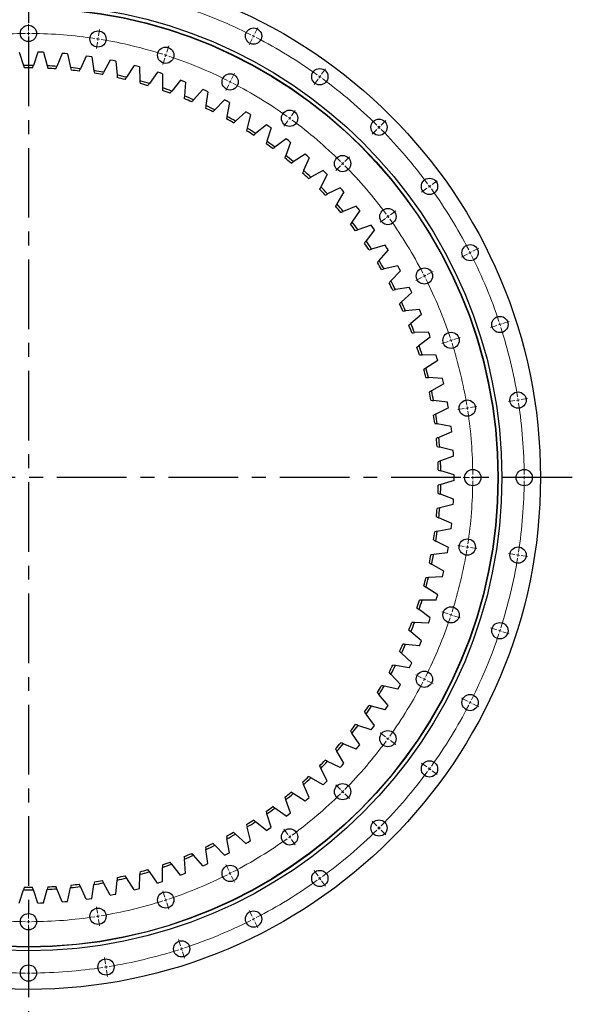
# Model space of a CAD drawing. Header units: millimetres. Extents: x 407 to 10027, y 18195 to 25417.
# Tile 5 of 12: x 2952 to 3834, y 23034 to 24605. Entities that reach past the tile are written whole.
import ezdxf

# ---------------------------------------------------------------- set-up
doc = ezdxf.new("R2010")
doc.units = ezdxf.units.MM
doc.header["$LTSCALE"] = 50
doc.linetypes.add('CENTER', pattern=[10.16, 6.35, -1.27, 1.27, -1.27])

msp = doc.modelspace()

# ---------------------------------------------------------------- linework, layer by layer
at = {"linetype": 'CENTER', "ltscale": 0.35}
for p, q in [((2966.4, 24756.1), (2966.4, 22992.6)), ((3834.2, 23874.4), (2098.5, 23874.4))]:
    msp.add_line(p, q, dxfattribs=at)
at = {"color": 0, "linetype": 'Continuous', "lineweight": 18}
for p, q in [((2966.4, 24588.4), (2966.4, 24598.9)), ((2966.4, 24583.4), (2966.4, 24585.9)), ((3078, 24579.6), (3079.7, 24589.9)), ((3327.7, 24583.6), (3332.5, 24593)), ((2966.4, 24583.4), (2966.4, 24580.9)), ((2966.4, 24578.4), (2966.4, 24567.9)), ((3076.5, 24569.7), (3074.8, 24559.3)), ((3077.3, 24574.6), (3076.9, 24572.2)), ((3077.3, 24574.6), (3077.7, 24577.1)), ((3323.2, 24574.7), (3318.4, 24565.3)), ((3325.5, 24579.2), (3324.3, 24576.9)), ((3325.5, 24579.2), (3326.6, 24581.4)), ((3187, 24553.4), (3190.2, 24563.4)), ((3183.9, 24543.9), (3180.7, 24533.9)), ((3185.4, 24548.7), (3184.7, 24546.3)), ((3185.4, 24548.7), (3186.2, 24551)), ((3434.2, 24518.3), (3440.4, 24526.8)), ((3288.2, 24506.1), (3287.1, 24503.9)), ((3288.2, 24506.1), (3289.4, 24508.3)), ((3290.5, 24510.5), (3295.3, 24519.9)), ((3428.4, 24510.3), (3422.2, 24501.8)), ((3431.3, 24514.3), (3429.8, 24512.3)), ((3431.3, 24514.3), (3432.8, 24516.3)), ((3286, 24501.6), (3281.2, 24492.3)), ((3386, 24452), (3392.2, 24460.5)), ((3380.2, 24443.9), (3374, 24435.4)), ((3383.1, 24448), (3381.6, 24445.9)), ((3383.1, 24448), (3384.6, 24450)), ((3529.2, 24437.2), (3536.6, 24444.6)), ((3522.1, 24430.2), (3514.7, 24422.7)), ((3525.7, 24433.7), (3523.9, 24431.9)), ((3525.7, 24433.7), (3527.4, 24435.5)), ((3471.2, 24379.2), (3478.7, 24386.7)), ((3464.2, 24372.2), (3456.7, 24364.7)), ((3467.7, 24375.7), (3465.9, 24373.9)), ((3467.7, 24375.7), (3469.5, 24377.5)), ((3610.3, 24342.2), (3618.8, 24348.4)), ((3602.2, 24336.4), (3593.7, 24330.2)), ((3606.3, 24339.3), (3604.3, 24337.8)), ((3606.3, 24339.3), (3608.3, 24340.8)), ((3535.9, 24288.2), (3527.4, 24282)), ((3539.9, 24291.1), (3537.9, 24289.6)), ((3539.9, 24291.1), (3542, 24292.6)), ((3544, 24294), (3552.5, 24300.2)), ((3675.6, 24235.7), (3685, 24240.5)), ((3666.7, 24231.2), (3657.3, 24226.4)), ((3671.1, 24233.5), (3668.9, 24232.3)), ((3671.1, 24233.5), (3673.4, 24234.6)), ((3593.6, 24194), (3584.3, 24189.2)), ((3598.1, 24196.2), (3595.9, 24195.1)), ((3598.1, 24196.2), (3600.3, 24197.4)), ((3602.5, 24198.5), (3611.9, 24203.3)), ((3713.9, 24117.3), (3703.9, 24114)), ((3718.6, 24118.8), (3716.3, 24118)), ((3718.6, 24118.8), (3721, 24119.6)), ((3723.4, 24120.3), (3733.4, 24123.6)), ((3645.4, 24095), (3655.4, 24098.3)), ((3635.9, 24091.9), (3625.9, 24088.7)), ((3640.7, 24093.5), (3638.3, 24092.7)), ((3640.7, 24093.5), (3643, 24094.2)), ((3671.6, 23986.1), (3681.9, 23987.7)), ((3742.7, 23997.3), (3732.3, 23995.7)), ((3747.6, 23998.1), (3745.1, 23997.7)), ((3747.6, 23998.1), (3750.1, 23998.5)), ((3752.6, 23998.9), (3762.9, 24000.5)), ((3661.7, 23984.5), (3651.3, 23982.9)), ((3666.6, 23985.3), (3664.2, 23984.9)), ((3666.6, 23985.3), (3669.1, 23985.7)), ((3670.4, 23874.4), (3659.9, 23874.4)), ((3675.4, 23874.4), (3672.9, 23874.4)), ((3675.4, 23874.4), (3677.9, 23874.4)), ((3680.4, 23874.4), (3690.9, 23874.4)), ((3752.4, 23874.4), (3741.9, 23874.4)), ((3757.4, 23874.4), (3754.9, 23874.4)), ((3757.4, 23874.4), (3759.9, 23874.4)), ((3762.4, 23874.4), (3772.9, 23874.4)), ((3661.7, 23764.2), (3651.3, 23765.9)), ((3666.6, 23763.5), (3664.2, 23763.8)), ((3666.6, 23763.5), (3669.1, 23763.1)), ((3671.6, 23762.7), (3681.9, 23761)), ((3742.7, 23751.4), (3732.3, 23753.1)), ((3747.6, 23750.6), (3745.1, 23751)), ((3747.6, 23750.6), (3750.1, 23750.2)), ((3752.6, 23749.8), (3762.9, 23748.2)), ((3635.9, 23656.8), (3625.9, 23660.1)), ((3640.7, 23655.3), (3638.3, 23656)), ((3640.7, 23655.3), (3643, 23654.5)), ((3645.4, 23653.7), (3655.4, 23650.5)), ((3713.9, 23631.5), (3703.9, 23634.7)), ((3718.6, 23629.9), (3716.3, 23630.7)), ((3718.6, 23629.9), (3721, 23629.2)), ((3723.4, 23628.4), (3733.4, 23625.1)), ((3593.6, 23554.8), (3584.3, 23559.5)), ((3598.1, 23552.5), (3595.9, 23553.6)), ((3598.1, 23552.5), (3600.3, 23551.4)), ((3602.5, 23550.2), (3611.9, 23545.5)), ((3666.7, 23517.5), (3657.3, 23522.3)), ((3671.1, 23515.3), (3668.9, 23516.4)), ((3671.1, 23515.3), (3673.4, 23514.1)), ((3675.6, 23513), (3685, 23508.2)), ((3535.9, 23460.6), (3527.4, 23466.7)), ((3539.9, 23457.6), (3537.9, 23459.1)), ((3539.9, 23457.6), (3542, 23456.2)), ((3544, 23454.7), (3552.5, 23448.5)), ((3602.2, 23412.4), (3593.7, 23418.5)), ((3606.3, 23409.4), (3604.3, 23410.9)), ((3606.3, 23409.4), (3608.3, 23408)), ((3610.3, 23406.5), (3618.8, 23400.3)), ((3464.2, 23376.6), (3456.7, 23384)), ((3467.7, 23373), (3465.9, 23374.8)), ((3467.7, 23373), (3469.5, 23371.3)), ((3471.2, 23369.5), (3478.7, 23362.1)), ((3380.2, 23304.8), (3374, 23313.3)), ((3522.1, 23318.6), (3514.7, 23326)), ((3525.7, 23315), (3523.9, 23316.8)), ((3525.7, 23315), (3527.4, 23313.3)), ((3529.2, 23311.5), (3536.6, 23304.1)), ((3383.1, 23300.8), (3381.6, 23302.8)), ((3383.1, 23300.8), (3384.6, 23298.8)), ((3386, 23296.7), (3392.2, 23288.2)), ((3286, 23247.1), (3281.2, 23256.5)), ((3288.2, 23242.6), (3287.1, 23244.9)), ((3288.2, 23242.6), (3289.4, 23240.4)), ((3290.5, 23238.2), (3295.3, 23228.8)), ((3428.4, 23238.5), (3422.2, 23247)), ((3431.3, 23234.4), (3429.8, 23236.5)), ((3431.3, 23234.4), (3432.8, 23232.4)), ((3434.2, 23230.4), (3440.4, 23221.9)), ((3183.9, 23204.8), (3180.7, 23214.8)), ((3185.4, 23200.1), (3184.7, 23202.4)), ((3076.5, 23179), (3074.8, 23189.4)), ((3185.4, 23200.1), (3186.2, 23197.7)), ((3187, 23195.3), (3190.2, 23185.3)), ((2966.4, 23170.4), (2966.4, 23180.9)), ((3077.3, 23174.1), (3076.9, 23176.6)), ((3077.3, 23174.1), (3077.7, 23171.6)), ((3078, 23169.2), (3079.7, 23158.8)), ((3323.2, 23174), (3318.4, 23183.4)), ((3325.5, 23169.6), (3324.3, 23171.8)), ((3325.5, 23169.6), (3326.6, 23167.4)), ((2966.4, 23165.4), (2966.4, 23167.9)), ((2966.4, 23165.4), (2966.4, 23162.9)), ((2966.4, 23160.4), (2966.4, 23149.9)), ((3327.7, 23165.1), (3332.5, 23155.8)), ((3209.2, 23126.8), (3206, 23136.8)), ((3210.8, 23122.1), (3210, 23124.5)), ((3210.8, 23122.1), (3211.6, 23119.7)), ((3089.3, 23098), (3087.7, 23108.4)), ((3212.3, 23117.3), (3215.6, 23107.3)), ((2966.4, 23088.4), (2966.4, 23098.9)), ((3090.1, 23093.1), (3089.7, 23095.6)), ((3090.1, 23093.1), (3090.5, 23090.6)), ((2966.4, 23083.4), (2966.4, 23085.9)), ((2966.4, 23083.4), (2966.4, 23080.9)), ((2966.4, 23078.4), (2966.4, 23067.9)), ((3090.9, 23088.2), (3092.5, 23077.8))]:
    msp.add_line(p, q, dxfattribs=at)
at = {"color": 7, "linetype": 'Continuous', "lineweight": 25}
for p, q in [((2951.4, 24553.5), (2958.5, 24532.3)), ((2981.3, 24553.5), (2974.2, 24532.3)), ((2985.8, 24553.4), (2981.3, 24553.5)), ((2990.2, 24553.3), (2985.8, 24553.4)), ((2990.2, 24553.3), (2996.1, 24531.7)), ((3020.1, 24551.6), (3011.8, 24530.8)), ((3024.5, 24551.2), (3020.1, 24551.6)), ((3028.9, 24550.8), (3024.5, 24551.2)), ((3028.9, 24550.8), (3033.6, 24528.9)), ((3058.6, 24547.4), (3049.2, 24527.1)), ((3063, 24546.8), (3058.6, 24547.4)), ((3067.4, 24546.1), (3063, 24546.8)), ((3067.4, 24546.1), (3070.8, 24524)), ((3096.9, 24541), (3086.3, 24521.3)), ((3101.3, 24540.2), (3096.9, 24541)), ((3105.6, 24539.3), (3101.3, 24540.2)), ((3105.6, 24539.3), (3107.7, 24517)), ((3134.8, 24532.5), (3123, 24513.4)), ((3139.1, 24531.4), (3134.8, 24532.5)), ((3143.3, 24530.2), (3139.1, 24531.4)), ((3143.3, 24530.2), (3144.2, 24507.9)), ((3172.1, 24521.8), (3159.3, 24503.5)), ((3176.3, 24520.4), (3172.1, 24521.8)), ((3180.5, 24519.1), (3176.3, 24520.4)), ((3180.5, 24519.1), (3180.1, 24496.7)), ((3208.7, 24509), (3194.9, 24491.4)), ((3212.8, 24507.4), (3208.7, 24509)), ((3216.9, 24505.8), (3212.8, 24507.4)), ((3216.9, 24505.8), (3215.2, 24483.5)), ((3244.5, 24494.1), (3229.7, 24477.4)), ((3248.6, 24492.3), (3244.5, 24494.1)), ((3252.6, 24490.4), (3248.6, 24492.3)), ((3252.6, 24490.4), (3249.6, 24468.3)), ((3279.4, 24477.2), (3263.7, 24461.4)), ((3283.4, 24475.2), (3279.4, 24477.2)), ((3287.3, 24473.1), (3283.4, 24475.2)), ((3287.3, 24473.1), (3283.1, 24451.1)), ((3313.4, 24458.4), (3296.7, 24443.4)), ((3317.2, 24456.1), (3313.4, 24458.4)), ((3320.9, 24453.8), (3315.5, 24432.1)), ((3320.9, 24453.8), (3317.2, 24456.1)), ((3346.1, 24437.6), (3328.7, 24423.6)), ((3349.8, 24435.1), (3346.1, 24437.6)), ((3353.4, 24432.6), (3346.7, 24411.3)), ((3353.4, 24432.6), (3349.8, 24435.1)), ((3377.7, 24415), (3359.4, 24402.1)), ((3381.2, 24412.3), (3377.7, 24415)), ((3384.7, 24409.6), (3381.2, 24412.3)), ((3384.7, 24409.6), (3376.8, 24388.7)), ((3407.9, 24390.6), (3388.9, 24378.7)), ((3414.5, 24384.8), (3405.5, 24364.4)), ((3411.2, 24387.8), (3407.9, 24390.6)), ((3414.5, 24384.8), (3411.2, 24387.8)), ((3436.6, 24364.6), (3417, 24353.8)), ((3439.8, 24361.5), (3436.6, 24364.6)), ((3443, 24358.4), (3432.7, 24338.5)), ((3443, 24358.4), (3439.8, 24361.5)), ((3463.8, 24337), (3443.7, 24327.3)), ((3466.8, 24333.7), (3463.8, 24337)), ((3469.8, 24330.4), (3466.8, 24333.7)), ((3469.8, 24330.4), (3458.5, 24311.2)), ((3489.4, 24307.8), (3468.7, 24299.3)), ((3495, 24300.9), (3482.6, 24282.4)), ((3492.2, 24304.4), (3489.4, 24307.8)), ((3495, 24300.9), (3492.2, 24304.4)), ((3513.3, 24277.2), (3492.2, 24269.9)), ((3518.5, 24270.1), (3505, 24252.2)), ((3515.9, 24273.7), (3513.3, 24277.2)), ((3518.5, 24270.1), (3515.9, 24273.7)), ((3535.4, 24245.4), (3513.9, 24239.3)), ((3540.2, 24237.9), (3525.7, 24220.9)), ((3537.8, 24241.6), (3535.4, 24245.4)), ((3540.2, 24237.9), (3537.8, 24241.6)), ((3555.7, 24212.3), (3533.8, 24207.4)), ((3557.9, 24208.4), (3555.7, 24212.3)), ((3560, 24204.5), (3557.9, 24208.4)), ((3560, 24204.5), (3544.6, 24188.4)), ((3574, 24178.1), (3551.9, 24174.5)), ((3576, 24174.1), (3574, 24178.1)), ((3577.9, 24170.1), (3561.6, 24154.8)), ((3577.9, 24170.1), (3576, 24174.1)), ((3590.4, 24142.9), (3568.1, 24140.6)), ((3593.8, 24134.7), (3576.6, 24120.4)), ((3592.1, 24138.8), (3590.4, 24142.9)), ((3593.8, 24134.7), (3592.1, 24138.8)), ((3604.7, 24106.8), (3582.3, 24105.8)), ((3607.6, 24098.5), (3589.7, 24085.2)), ((3606.2, 24102.7), (3604.7, 24106.8)), ((3607.6, 24098.5), (3606.2, 24102.7)), ((3616.9, 24070), (3594.5, 24070.2)), ((3618.2, 24065.8), (3616.9, 24070)), ((3619.4, 24061.5), (3618.2, 24065.8)), ((3619.4, 24061.5), (3600.7, 24049.2)), ((3627, 24032.5), (3604.7, 24034)), ((3629, 24023.9), (3609.6, 24012.7)), ((3628, 24028.2), (3627, 24032.5)), ((3629, 24023.9), (3628, 24028.2)), ((3635, 23994.6), (3612.8, 23997.3)), ((3635.7, 23990.2), (3635, 23994.6)), ((3636.5, 23985.8), (3635.7, 23990.2)), ((3636.5, 23985.8), (3616.5, 23975.8)), ((3640.7, 23956.2), (3618.7, 23960.2)), ((3641.3, 23951.8), (3640.7, 23956.2)), ((3641.7, 23947.4), (3621.2, 23938.5)), ((3641.7, 23947.4), (3641.3, 23951.8)), ((3644.3, 23917.6), (3622.6, 23922.9)), ((3644.8, 23908.7), (3623.8, 23901)), ((3644.6, 23913.1), (3644.3, 23917.6)), ((3644.8, 23908.7), (3644.6, 23913.1)), ((3645.7, 23878.8), (3624.3, 23885.3)), ((3645.7, 23874.4), (3645.7, 23878.8)), ((3645.7, 23869.9), (3624.3, 23863.4)), ((3645.7, 23869.9), (3645.7, 23874.4)), ((3644.8, 23840), (3623.8, 23847.7)), ((3644.3, 23831.2), (3622.6, 23825.9)), ((3644.3, 23831.2), (3644.6, 23835.6)), ((3644.6, 23835.6), (3644.8, 23840)), ((3641.7, 23801.3), (3621.2, 23810.2)), ((3641.3, 23796.9), (3641.7, 23801.3)), ((3640.7, 23792.5), (3618.7, 23788.5)), ((3640.7, 23792.5), (3641.3, 23796.9)), ((3636.5, 23762.9), (3616.5, 23773)), ((3635, 23754.2), (3612.8, 23751.4)), ((3635, 23754.2), (3635.7, 23758.5)), ((3635.7, 23758.5), (3636.5, 23762.9)), ((3629, 23724.8), (3609.6, 23736)), ((3627, 23716.2), (3628, 23720.5)), ((3628, 23720.5), (3629, 23724.8)), ((3627, 23716.2), (3604.7, 23714.7)), ((3619.4, 23687.2), (3600.7, 23699.5)), ((3616.9, 23678.7), (3594.5, 23678.5)), ((3616.9, 23678.7), (3618.2, 23683)), ((3618.2, 23683), (3619.4, 23687.2)), ((3607.6, 23650.3), (3589.7, 23663.6)), ((3604.7, 23641.9), (3582.3, 23643)), ((3604.7, 23641.9), (3606.2, 23646.1)), ((3606.2, 23646.1), (3607.6, 23650.3)), ((3593.8, 23614), (3576.6, 23628.3)), ((3590.4, 23605.9), (3592.1, 23609.9)), ((3592.1, 23609.9), (3593.8, 23614)), ((3577.9, 23578.6), (3561.6, 23593.9)), ((3590.4, 23605.9), (3568.1, 23608.2)), ((3576, 23574.6), (3577.9, 23578.6)), ((3574, 23570.7), (3551.9, 23574.3)), ((3574, 23570.7), (3576, 23574.6)), ((3560, 23544.2), (3544.6, 23560.4)), ((3555.7, 23536.5), (3533.8, 23541.3)), ((3555.7, 23536.5), (3557.9, 23540.3)), ((3557.9, 23540.3), (3560, 23544.2)), ((3540.2, 23510.8), (3525.7, 23527.9)), ((3535.4, 23503.4), (3513.9, 23509.5)), ((3535.4, 23503.4), (3537.8, 23507.1)), ((3537.8, 23507.1), (3540.2, 23510.8)), ((3518.5, 23478.7), (3505, 23496.5)), ((3513.3, 23471.5), (3492.2, 23478.8)), ((3513.3, 23471.5), (3515.9, 23475.1)), ((3515.9, 23475.1), (3518.5, 23478.7)), ((3495, 23447.8), (3482.6, 23466.4)), ((3469.8, 23418.3), (3458.5, 23437.6)), ((3489.4, 23440.9), (3468.7, 23449.4)), ((3489.4, 23440.9), (3492.2, 23444.3)), ((3492.2, 23444.3), (3495, 23447.8)), ((3463.8, 23411.8), (3443.7, 23421.4)), ((3443, 23390.3), (3432.7, 23410.2)), ((3463.8, 23411.8), (3466.8, 23415)), ((3466.8, 23415), (3469.8, 23418.3)), ((3436.6, 23384.1), (3417, 23394.9)), ((3439.8, 23387.2), (3443, 23390.3)), ((3414.5, 23363.9), (3405.5, 23384.3)), ((3436.6, 23384.1), (3439.8, 23387.2)), ((3384.7, 23339.1), (3376.8, 23360.1)), ((3407.9, 23358.1), (3388.9, 23370)), ((3407.9, 23358.1), (3411.2, 23361)), ((3411.2, 23361), (3414.5, 23363.9)), ((3377.7, 23333.7), (3359.4, 23346.7)), ((3353.4, 23316.1), (3346.7, 23337.5)), ((3377.7, 23333.7), (3381.2, 23336.4)), ((3381.2, 23336.4), (3384.7, 23339.1)), ((3320.9, 23294.9), (3315.5, 23316.6)), ((3346.1, 23311.1), (3328.7, 23325.1)), ((3346.1, 23311.1), (3349.8, 23313.6)), ((3349.8, 23313.6), (3353.4, 23316.1)), ((3287.3, 23275.6), (3283.1, 23297.6)), ((3313.4, 23290.4), (3296.7, 23305.3)), ((3317.2, 23292.6), (3320.9, 23294.9)), ((3252.6, 23258.3), (3249.6, 23280.5)), ((3279.4, 23271.5), (3263.7, 23287.4)), ((3313.4, 23290.4), (3317.2, 23292.6)), ((3216.9, 23243), (3215.2, 23265.3)), ((3244.5, 23254.6), (3229.7, 23271.4)), ((3279.4, 23271.5), (3283.4, 23273.6)), ((3283.4, 23273.6), (3287.3, 23275.6)), ((3180.5, 23229.7), (3180.1, 23252)), ((3208.7, 23239.7), (3194.9, 23257.3)), ((3244.5, 23254.6), (3248.6, 23256.4)), ((3248.6, 23256.4), (3252.6, 23258.3)), ((3134.8, 23216.3), (3123, 23235.3)), ((3143.3, 23218.5), (3144.2, 23240.9)), ((3172.1, 23226.9), (3159.3, 23245.3)), ((3208.7, 23239.7), (3212.8, 23241.3)), ((3212.8, 23241.3), (3216.9, 23243)), ((2951.4, 23195.2), (2958.5, 23216.4)), ((2981.3, 23195.2), (2974.2, 23216.4)), ((2990.2, 23195.5), (2996.1, 23217)), ((3020.1, 23197.2), (3011.8, 23217.9)), ((3028.9, 23197.9), (3033.6, 23219.8)), ((3058.6, 23201.4), (3049.2, 23221.6)), ((3067.4, 23202.6), (3070.8, 23224.7)), ((3096.9, 23207.7), (3086.3, 23227.4)), ((3105.6, 23209.5), (3107.7, 23231.7)), ((3134.8, 23216.3), (3139.1, 23217.4)), ((3139.1, 23217.4), (3143.3, 23218.5)), ((3172.1, 23226.9), (3176.3, 23228.3)), ((3176.3, 23228.3), (3180.5, 23229.7)), ((3058.6, 23201.4), (3063, 23202)), ((3063, 23202), (3067.4, 23202.6)), ((3096.9, 23207.7), (3101.3, 23208.6)), ((3101.3, 23208.6), (3105.6, 23209.5)), ((2981.3, 23195.2), (2985.8, 23195.3)), ((2985.8, 23195.3), (2990.2, 23195.5)), ((3020.1, 23197.2), (3024.5, 23197.5)), ((3024.5, 23197.5), (3028.9, 23197.9))]:
    msp.add_line(p, q, dxfattribs=at)
for centre, radius in [((2966.4, 23874.4), 817), ((2966.4, 23874.4), 755.5), ((2966.4, 23874.4), 749.5), ((2966.4, 23874.4), 749), ((2966.4, 24583.4), 13), ((3077.3, 24574.6), 13), ((3325.5, 24579.2), 13), ((3185.4, 24548.7), 13), ((3431.3, 24514.3), 13), ((3288.2, 24506.1), 13), ((3383.1, 24448), 13), ((3525.7, 24433.7), 13), ((3467.7, 24375.7), 13), ((3606.3, 24339.3), 13), ((3539.9, 24291.1), 13), ((3671.1, 24233.5), 13), ((3598.1, 24196.2), 13), ((3718.6, 24118.8), 13), ((3640.7, 24093.5), 13), ((3747.6, 23998.1), 13), ((3666.6, 23985.3), 13), ((3675.4, 23874.4), 13), ((3757.4, 23874.4), 13), ((3666.6, 23763.5), 13), ((3747.6, 23750.6), 13), ((3640.7, 23655.3), 13), ((3718.6, 23629.9), 13), ((3598.1, 23552.5), 13), ((3671.1, 23515.3), 13), ((3539.9, 23457.6), 13), ((3606.3, 23409.4), 13), ((3467.7, 23373), 13), ((3525.7, 23315), 13), ((3383.1, 23300.8), 13), ((3288.2, 23242.6), 13), ((3431.3, 23234.4), 13), ((3185.4, 23200.1), 13), ((3077.3, 23174.1), 13), ((2966.4, 23165.4), 13), ((3325.5, 23169.6), 13), ((3210.8, 23122.1), 13), ((3090.1, 23093.1), 13), ((2966.4, 23083.4), 13)]:
    msp.add_circle(centre, radius, dxfattribs=at)
at = {"color": 0, "linetype": 'Continuous', "lineweight": 18}
for radius, start, end in [(791, 63.3622, 71.6378), (709, 90.4041, 98.5959), (709, 90, 90.202), (709, 89.798, 90), (709, 81.4041, 89.5959), (709, 81, 81.202), (709, 80.798, 81), (709, 72.4041, 80.5959), (791, 63, 63.1811), (791, 62.8189, 63), (791, 54.3622, 62.6378), (709, 72, 72.202), (709, 71.798, 72), (709, 63.4041, 71.5959), (709, 63, 63.202), (709, 62.798, 63), (791, 54, 54.1811), (791, 53.8189, 54), (791, 45.3622, 53.6378), (709, 54.4041, 62.5959), (709, 54, 54.202), (709, 53.798, 54), (709, 45.4041, 53.5959), (791, 45, 45.1811), (791, 44.8189, 45), (791, 36.3622, 44.6378), (709, 45, 45.202), (709, 44.798, 45), (709, 36.4041, 44.5959), (791, 36, 36.1811), (791, 35.8189, 36), (791, 27.3622, 35.6378), (709, 36, 36.202), (709, 35.798, 36), (709, 27.4041, 35.5959), (791, 27, 27.1811), (791, 26.8189, 27), (791, 18.3622, 26.6378), (709, 27, 27.202), (709, 26.798, 27), (709, 18.4041, 26.5959), (791, 18, 18.1811), (791, 17.8189, 18), (791, 9.3622, 17.6378), (709, 18, 18.202), (709, 17.798, 18), (709, 9.4041, 17.5959), (709, 9, 9.202), (791, 9, 9.1811), (791, 8.8189, 9), (791, 0.3622, 8.6378), (709, 8.798, 9), (709, 0.4041, 8.5959), (709, 0, 0.202), (791, 0, 0.1811), (709, 351.4041, 359.5959), (709, 359.798, 0), (791, 351.3622, 359.6378), (791, 359.8189, 0), (709, 342.4041, 350.5959), (709, 350.798, 351), (709, 351, 351.202), (791, 350.8189, 351), (791, 351, 351.1811), (791, 342.3622, 350.6378), (709, 342, 342.202), (709, 333.4041, 341.5959), (709, 341.798, 342), (791, 333.3622, 341.6378), (791, 341.8189, 342), (791, 342, 342.1811), (709, 324.4041, 332.5959), (709, 332.798, 333), (709, 333, 333.202), (791, 332.8189, 333), (791, 333, 333.1811), (791, 324.3622, 332.6378), (709, 315.4041, 323.5959), (709, 323.798, 324), (709, 324, 324.202), (791, 315.3622, 323.6378), (791, 323.8189, 324), (791, 324, 324.1811), (709, 315, 315.202), (709, 306.4041, 314.5959), (709, 314.798, 315), (791, 306.3622, 314.6378), (791, 314.8189, 315), (791, 315, 315.1811), (709, 297.4041, 305.5959), (709, 305.798, 306), (709, 306, 306.202), (709, 288.4041, 296.5959), (709, 296.798, 297), (709, 297, 297.202), (791, 305.8189, 306), (791, 306, 306.1811), (791, 297.3622, 305.6378), (709, 288, 288.202), (709, 279.4041, 287.5959), (709, 287.798, 288), (709, 261.4041, 269.5959), (709, 270.4041, 278.5959), (709, 278.798, 279), (709, 279, 279.202), (791, 296.8189, 297), (791, 297, 297.1811), (709, 269.798, 270), (709, 270, 270.202), (791, 288.3622, 296.6378), (791, 287.8189, 288), (791, 288, 288.1811), (791, 279.3622, 287.6378), (791, 261.3622, 269.6378), (791, 270.3622, 278.6378), (791, 278.8189, 279), (791, 279, 279.1811), (791, 269.8189, 270), (791, 270, 270.1811)]:
    msp.add_arc((2966.4, 23874.4), radius, start, end, dxfattribs=at)
at = {"color": 7, "linetype": 'Continuous', "lineweight": 25}
for radius, start, end in [(658, 89.3166, 90.6834), (654, 89.4298, 90.5702), (658, 86.0439, 87.4107), (654, 86.1571, 87.2975), (658, 82.7712, 84.1379), (654, 82.8843, 84.0247), (658, 79.4984, 80.8652), (654, 79.6116, 80.752), (658, 76.2257, 77.5925), (654, 76.3389, 77.4793), (658, 72.953, 74.3198), (654, 73.0662, 74.2066), (654, 69.7934, 70.9338), (658, 69.6802, 71.047), (654, 66.5207, 67.6611), (658, 66.4075, 67.7743), (654, 63.248, 64.3884), (658, 63.1348, 64.5016), (654, 59.9753, 61.1157), (658, 59.8621, 61.2288), (654, 56.7025, 57.8429), (658, 56.5893, 57.9561), (658, 53.3166, 54.6834), (654, 53.4298, 54.5702), (654, 50.1571, 51.2975), (658, 50.0439, 51.4107), (658, 46.7712, 48.1379), (654, 46.8843, 48.0247), (654, 43.6116, 44.752), (658, 43.4984, 44.8652), (654, 40.3389, 41.4793), (658, 40.2257, 41.5925), (654, 37.0662, 38.2066), (658, 36.953, 38.3198), (654, 33.7934, 34.9338), (658, 33.6802, 35.047), (654, 30.5207, 31.6611), (658, 30.4075, 31.7743), (654, 27.248, 28.3884), (658, 27.1348, 28.5016), (654, 23.9753, 25.1157), (658, 23.8621, 25.2288), (654, 20.7025, 21.8429), (658, 20.5893, 21.9561), (654, 17.4298, 18.5702), (658, 17.3166, 18.6834), (658, 14.0439, 15.4107), (654, 14.1571, 15.2975), (654, 10.8843, 12.0247), (658, 10.7712, 12.1379), (654, 7.6116, 8.752), (658, 7.4984, 8.8652), (654, 4.3389, 5.4793), (658, 4.2257, 5.5925), (654, 1.0662, 2.2066), (658, 0.953, 2.3198), (654, 357.7934, 358.9338), (658, 357.6802, 359.047), (654, 354.5207, 355.6611), (658, 354.4075, 355.7743), (654, 351.248, 352.3884), (658, 351.1348, 352.5016), (654, 347.9753, 349.1157), (658, 347.8621, 349.2288), (654, 344.7025, 345.8429), (658, 344.5893, 345.9561), (654, 341.4298, 342.5702), (658, 341.3166, 342.6834), (654, 338.1571, 339.2975), (658, 338.0439, 339.4107), (654, 334.8843, 336.0247), (658, 334.7712, 336.1379), (654, 331.6116, 332.752), (658, 331.4984, 332.8652), (654, 328.3389, 329.4793), (658, 328.2257, 329.5925), (654, 325.0662, 326.2066), (658, 324.953, 326.3198), (654, 321.7934, 322.9338), (658, 321.6802, 323.047), (654, 318.5207, 319.6611), (658, 318.4075, 319.7743), (654, 315.248, 316.3884), (658, 315.1348, 316.5016), (654, 311.9753, 313.1157), (658, 311.8621, 313.2288), (654, 308.7025, 309.8429), (658, 308.5893, 309.9561), (654, 305.4298, 306.5702), (658, 305.3166, 306.6834), (654, 302.1571, 303.2975), (658, 302.0439, 303.4107), (654, 298.8843, 300.0247), (658, 298.7712, 300.1379), (654, 295.6116, 296.752), (658, 295.4984, 296.8652), (654, 292.3389, 293.4793), (658, 292.2257, 293.5925), (654, 285.7934, 286.9338), (654, 289.0662, 290.2066), (658, 288.953, 290.3198), (658, 282.4075, 283.7743), (654, 282.5207, 283.6611), (658, 285.6802, 287.047), (658, 269.3166, 270.6834), (654, 269.4298, 270.5702), (658, 272.5893, 273.9561), (654, 272.7025, 273.8429), (658, 275.8621, 277.2288), (654, 275.9753, 277.1157), (658, 279.1348, 280.5016), (654, 279.248, 280.3884)]:
    msp.add_arc((2966.4, 23874.4), radius, start, end, dxfattribs=at)
for points in [[(2958.5, 24532.3), (2959, 24531), (2959.4, 24529.7), (2959.8, 24528.3)], [(2972.9, 24528.3), (2973.3, 24529.7), (2973.8, 24531), (2974.2, 24532.3)], [(2996.1, 24531.7), (2996.5, 24530.3), (2996.8, 24529), (2997.2, 24527.6)], [(3010.2, 24526.9), (3010.7, 24528.2), (3011.2, 24529.5), (3011.8, 24530.8)], [(3033.6, 24528.9), (3033.9, 24527.6), (3034.1, 24526.2), (3034.4, 24524.8)], [(3047.4, 24523.3), (3048, 24524.6), (3048.6, 24525.9), (3049.2, 24527.1)], [(3070.8, 24524), (3071, 24522.6), (3071.2, 24521.3), (3071.5, 24519.9)], [(3084.3, 24517.6), (3085, 24518.9), (3085.6, 24520.1), (3086.3, 24521.3)], [(3107.7, 24517), (3107.9, 24515.6), (3108, 24514.2), (3108.1, 24512.8)], [(3120.8, 24509.9), (3121.6, 24511.1), (3122.3, 24512.3), (3123, 24513.4)], [(3144.2, 24507.9), (3144.2, 24506.5), (3144.3, 24505.1), (3144.4, 24503.7)], [(3156.8, 24500), (3157.6, 24501.2), (3158.5, 24502.3), (3159.3, 24503.5)], [(3180.1, 24496.7), (3180, 24495.3), (3180, 24493.9), (3180, 24492.5)], [(3192.3, 24488.1), (3193.1, 24489.2), (3194, 24490.3), (3194.9, 24491.4)], [(3215.2, 24483.5), (3215.1, 24482.1), (3215, 24480.7), (3214.9, 24479.3)], [(3226.9, 24474.2), (3227.8, 24475.3), (3228.8, 24476.3), (3229.7, 24477.4)], [(3249.6, 24468.3), (3249.4, 24466.9), (3249.2, 24465.5), (3249.1, 24464.1)], [(3260.7, 24458.4), (3261.7, 24459.4), (3262.7, 24460.4), (3263.7, 24461.4)], [(3283.1, 24451.1), (3282.8, 24449.8), (3282.5, 24448.4), (3282.3, 24447)], [(3293.6, 24440.6), (3294.6, 24441.5), (3295.7, 24442.5), (3296.7, 24443.4)], [(3315.5, 24432.1), (3315.1, 24430.8), (3314.8, 24429.4), (3314.4, 24428)], [(3325.4, 24421), (3326.5, 24421.9), (3327.6, 24422.8), (3328.7, 24423.6)], [(3346.7, 24411.3), (3346.3, 24409.9), (3345.9, 24408.6), (3345.5, 24407.3)], [(3356, 24399.6), (3357.2, 24400.4), (3358.3, 24401.2), (3359.4, 24402.1)], [(3376.8, 24388.7), (3376.3, 24387.4), (3375.8, 24386.1), (3375.3, 24384.8)], [(3385.4, 24376.5), (3386.6, 24377.3), (3387.7, 24378), (3388.9, 24378.7)], [(3405.5, 24364.4), (3404.9, 24363.1), (3404.3, 24361.9), (3403.8, 24360.6)], [(3413.3, 24351.8), (3414.6, 24352.4), (3415.8, 24353.1), (3417, 24353.8)], [(3432.7, 24338.5), (3432.1, 24337.3), (3431.4, 24336.1), (3430.8, 24334.8)], [(3439.9, 24325.5), (3441.1, 24326.1), (3442.4, 24326.7), (3443.7, 24327.3)], [(3458.5, 24311.2), (3457.8, 24310), (3457, 24308.8), (3456.3, 24307.5)], [(3464.9, 24297.7), (3466.2, 24298.2), (3467.4, 24298.8), (3468.7, 24299.3)], [(3482.6, 24282.4), (3481.8, 24281.2), (3481, 24280), (3480.3, 24278.9)], [(3488.2, 24268.6), (3489.5, 24269), (3490.9, 24269.5), (3492.2, 24269.9)], [(3505, 24252.2), (3504.2, 24251.1), (3503.4, 24250), (3502.5, 24248.9)], [(3509.9, 24238.1), (3511.2, 24238.5), (3512.6, 24238.9), (3513.9, 24239.3)], [(3525.7, 24220.9), (3524.8, 24219.8), (3523.9, 24218.7), (3523, 24217.6)], [(3529.7, 24206.5), (3531.1, 24206.8), (3532.5, 24207.1), (3533.8, 24207.4)], [(3544.6, 24188.4), (3543.6, 24187.3), (3542.7, 24186.3), (3541.7, 24185.3)], [(3547.8, 24173.8), (3549.2, 24174), (3550.6, 24174.2), (3551.9, 24174.5)], [(3561.6, 24154.8), (3560.6, 24153.9), (3559.5, 24152.9), (3558.5, 24152)], [(3563.9, 24140.1), (3565.3, 24140.3), (3566.7, 24140.4), (3568.1, 24140.6)], [(3576.6, 24120.4), (3575.6, 24119.5), (3574.5, 24118.6), (3573.4, 24117.7)], [(3578.1, 24105.6), (3579.5, 24105.6), (3580.9, 24105.7), (3582.3, 24105.8)], [(3589.7, 24085.2), (3588.6, 24084.3), (3587.4, 24083.5), (3586.3, 24082.6)], [(3590.3, 24070.3), (3591.7, 24070.3), (3593.1, 24070.2), (3594.5, 24070.2)], [(3600.7, 24049.2), (3599.5, 24048.5), (3598.4, 24047.7), (3597.2, 24046.9)], [(3600.5, 24034.3), (3601.9, 24034.2), (3603.3, 24034.1), (3604.7, 24034)], [(3609.6, 24012.7), (3608.4, 24012), (3607.2, 24011.3), (3606, 24010.6)], [(3608.6, 23997.9), (3610, 23997.7), (3611.4, 23997.5), (3612.8, 23997.3)], [(3616.5, 23975.8), (3615.2, 23975.1), (3614, 23974.5), (3612.7, 23973.9)], [(3614.6, 23961), (3616, 23960.7), (3617.4, 23960.5), (3618.7, 23960.2)], [(3621.2, 23938.5), (3619.9, 23937.9), (3618.7, 23937.4), (3617.4, 23936.8)], [(3618.5, 23923.8), (3619.8, 23923.5), (3621.2, 23923.2), (3622.6, 23922.9)], [(3623.8, 23901), (3622.5, 23900.5), (3621.2, 23900), (3619.9, 23899.5)], [(3620.2, 23886.5), (3621.6, 23886.1), (3622.9, 23885.7), (3624.3, 23885.3)], [(3624.3, 23863.4), (3622.9, 23863), (3621.6, 23862.6), (3620.2, 23862.2)], [(3619.9, 23849.2), (3621.2, 23848.7), (3622.5, 23848.2), (3623.8, 23847.7)], [(3622.6, 23825.9), (3621.2, 23825.6), (3619.8, 23825.2), (3618.5, 23824.9)], [(3617.4, 23811.9), (3618.7, 23811.4), (3619.9, 23810.8), (3621.2, 23810.2)], [(3618.7, 23788.5), (3617.4, 23788.2), (3616, 23788), (3614.6, 23787.7)], [(3612.7, 23774.9), (3614, 23774.2), (3615.2, 23773.6), (3616.5, 23773)], [(3612.8, 23751.4), (3611.4, 23751.2), (3610, 23751), (3608.6, 23750.9)], [(3606, 23738.1), (3607.2, 23737.4), (3608.4, 23736.7), (3609.6, 23736)], [(3604.7, 23714.7), (3603.3, 23714.6), (3601.9, 23714.5), (3600.5, 23714.4)], [(3597.2, 23701.8), (3598.4, 23701.1), (3599.5, 23700.3), (3600.7, 23699.5)], [(3594.5, 23678.5), (3593.1, 23678.5), (3591.7, 23678.5), (3590.3, 23678.5)], [(3586.3, 23666.1), (3587.4, 23665.3), (3588.6, 23664.4), (3589.7, 23663.6)], [(3582.3, 23643), (3580.9, 23643), (3579.5, 23643.1), (3578.1, 23643.2)], [(3573.4, 23631), (3574.5, 23630.1), (3575.6, 23629.2), (3576.6, 23628.3)], [(3558.5, 23596.8), (3559.5, 23595.8), (3560.6, 23594.9), (3561.6, 23593.9)], [(3568.1, 23608.2), (3566.7, 23608.3), (3565.3, 23608.5), (3563.9, 23608.6)], [(3541.7, 23563.4), (3542.7, 23562.4), (3543.6, 23561.4), (3544.6, 23560.4)], [(3551.9, 23574.3), (3550.6, 23574.5), (3549.2, 23574.7), (3547.8, 23574.9)], [(3523, 23531.1), (3523.9, 23530), (3524.8, 23529), (3525.7, 23527.9)], [(3533.8, 23541.3), (3532.5, 23541.6), (3531.1, 23541.9), (3529.7, 23542.2)], [(3502.5, 23499.9), (3503.4, 23498.7), (3504.2, 23497.6), (3505, 23496.5)], [(3513.9, 23509.5), (3512.6, 23509.9), (3511.2, 23510.2), (3509.9, 23510.6)], [(3480.3, 23469.9), (3481, 23468.7), (3481.8, 23467.5), (3482.6, 23466.4)], [(3492.2, 23478.8), (3490.9, 23479.3), (3489.5, 23479.7), (3488.2, 23480.2)], [(3456.3, 23441.2), (3457, 23440), (3457.8, 23438.8), (3458.5, 23437.6)], [(3468.7, 23449.4), (3467.4, 23450), (3466.2, 23450.5), (3464.9, 23451)], [(3443.7, 23421.4), (3442.4, 23422), (3441.1, 23422.7), (3439.9, 23423.3)], [(3430.8, 23413.9), (3431.4, 23412.7), (3432.1, 23411.4), (3432.7, 23410.2)], [(3417, 23394.9), (3415.8, 23395.6), (3414.6, 23396.3), (3413.3, 23397)], [(3403.8, 23388.2), (3404.3, 23386.9), (3404.9, 23385.6), (3405.5, 23384.3)], [(3375.3, 23364), (3375.8, 23362.7), (3376.3, 23361.4), (3376.8, 23360.1)], [(3388.9, 23370), (3387.7, 23370.7), (3386.6, 23371.5), (3385.4, 23372.2)], [(3359.4, 23346.7), (3358.3, 23347.5), (3357.2, 23348.3), (3356, 23349.1)], [(3328.7, 23325.1), (3327.6, 23326), (3326.5, 23326.9), (3325.4, 23327.7)], [(3345.5, 23341.5), (3345.9, 23340.1), (3346.3, 23338.8), (3346.7, 23337.5)], [(3314.4, 23320.7), (3314.8, 23319.3), (3315.1, 23318), (3315.5, 23316.6)], [(3282.3, 23301.7), (3282.5, 23300.4), (3282.8, 23299), (3283.1, 23297.6)], [(3296.7, 23305.3), (3295.7, 23306.3), (3294.6, 23307.2), (3293.6, 23308.1)], [(3249.1, 23284.6), (3249.2, 23283.2), (3249.4, 23281.8), (3249.6, 23280.5)], [(3263.7, 23287.4), (3262.7, 23288.4), (3261.7, 23289.4), (3260.7, 23290.4)], [(3214.9, 23269.4), (3215, 23268.1), (3215.1, 23266.7), (3215.2, 23265.3)], [(3229.7, 23271.4), (3228.8, 23272.4), (3227.8, 23273.5), (3226.9, 23274.5)], [(3159.3, 23245.3), (3158.5, 23246.4), (3157.6, 23247.6), (3156.8, 23248.7)], [(3180, 23256.2), (3180, 23254.8), (3180, 23253.4), (3180.1, 23252)], [(3194.9, 23257.3), (3194, 23258.4), (3193.1, 23259.5), (3192.3, 23260.6)], [(3108.1, 23235.9), (3108, 23234.5), (3107.9, 23233.1), (3107.7, 23231.7)], [(3123, 23235.3), (3122.3, 23236.5), (3121.6, 23237.7), (3120.8, 23238.9)], [(3144.4, 23245.1), (3144.3, 23243.7), (3144.2, 23242.3), (3144.2, 23240.9)], [(2959.8, 23220.4), (2959.4, 23219.1), (2959, 23217.7), (2958.5, 23216.4)], [(2974.2, 23216.4), (2973.8, 23217.7), (2973.3, 23219.1), (2972.9, 23220.4)], [(2997.2, 23221.1), (2996.8, 23219.7), (2996.5, 23218.4), (2996.1, 23217)], [(3011.8, 23217.9), (3011.2, 23219.2), (3010.7, 23220.5), (3010.2, 23221.8)], [(3034.4, 23223.9), (3034.1, 23222.6), (3033.9, 23221.2), (3033.6, 23219.8)], [(3049.2, 23221.6), (3048.6, 23222.9), (3048, 23224.1), (3047.4, 23225.4)], [(3071.5, 23228.9), (3071.2, 23227.5), (3071, 23226.1), (3070.8, 23224.7)], [(3086.3, 23227.4), (3085.6, 23228.6), (3085, 23229.9), (3084.3, 23231.1)]]:
    msp.add_open_spline(points, degree=3, dxfattribs=at)

doc.saveas('drawing.dxf')
